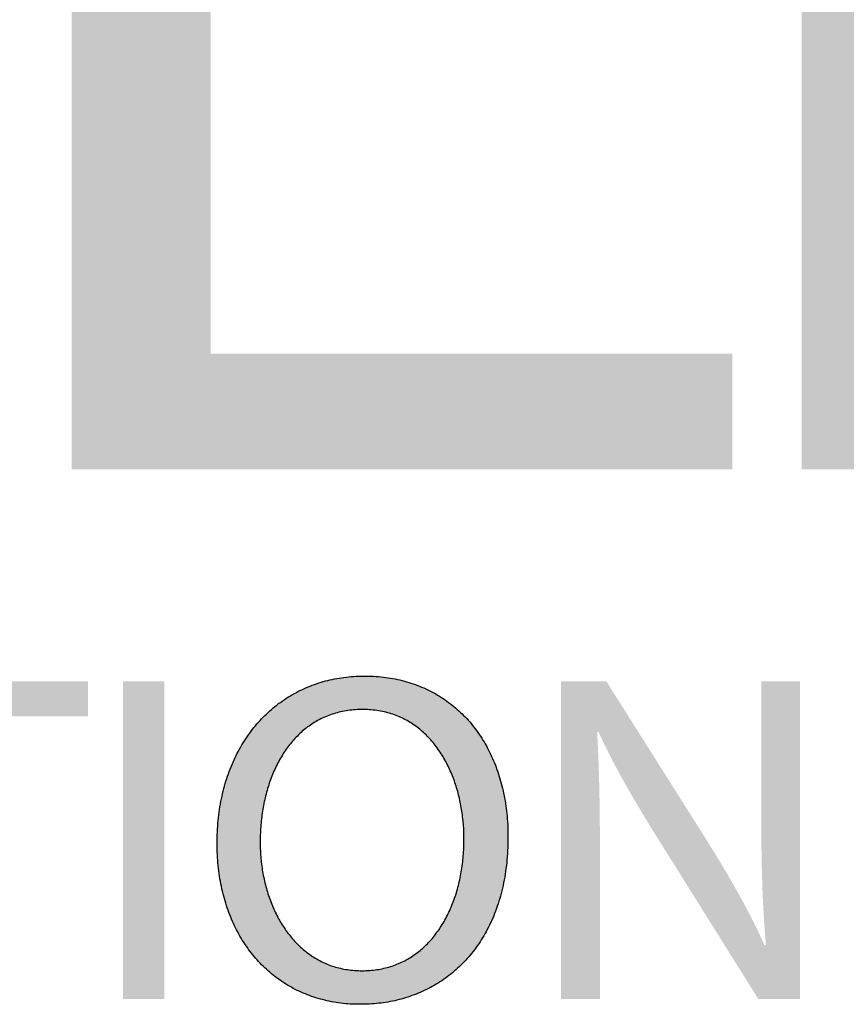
# Model space of a CAD drawing. Extents: x 104 to 429, y -181 to 40.
# Tile 6 of 16: x 302.76 to 305.76, y -128.88 to -125.31. Entities that reach past the tile are written whole.
import ezdxf

# ---------------------------------------------------------------- set-up
doc = ezdxf.new("R2010")
doc.units = 0
doc.layers.get('0').update_dxf_attribs({"linetype": 'CONTINUOUS'})
doc.layers.add('SHEET', color=5, linetype='CONTINUOUS')

# ---------------------------------------------------------------- blocks, each defined once
blk = doc.blocks.new('A$C6A2E5979')
at = {"linetype": 'Continuous'}
h = blk.add_hatch(color=256, dxfattribs=at)
edge = h.paths.add_edge_path()
edge.add_spline(control_points=[(25.403, 13.443), (25.403, 13.443), (29.484, 13.443), (29.484, 13.443), (34.076, 13.443), (35.755, 17.336), (36.09, 18.88), (36.8, 22.23), (35.254, 24.349), (31.946, 24.349), (31.946, 24.349), (24.151, 24.349), (24.151, 24.349), (24.151, 24.349), (20.53, 7.286), (20.53, 7.286), (20.53, 7.286), (24.088, 7.286), (24.088, 7.286), (24.088, 7.286), (25.403, 13.443), (25.403, 13.443)], knot_values=[0, 0, 0, 0, 1, 1, 1, 2, 2, 2, 3, 3, 3, 4, 4, 4, 5, 5, 5, 6, 6, 6, 7, 7, 7, 7], degree=3, periodic=0)
edge = h.paths.add_edge_path(flags=16)
edge.add_spline(control_points=[(26.029, 16.387), (26.029, 16.387), (27.094, 21.396), (27.094, 21.396), (27.094, 21.396), (29.921, 21.396), (29.921, 21.396), (32.124, 21.396), (32.905, 20.706), (32.552, 19.048), (32.395, 18.285), (31.988, 16.387), (29.327, 16.387), (29.327, 16.387), (26.029, 16.387), (26.029, 16.387)], knot_values=[0, 0, 0, 0, 1, 1, 1, 2, 2, 2, 3, 3, 3, 4, 4, 4, 5, 5, 5, 5], degree=3, periodic=0)
h = blk.add_hatch(color=256, dxfattribs=at)
h.dxf.hatch_style = 2
edge = h.paths.add_edge_path()
edge.add_spline(control_points=[(37.186, 18.526), (37.186, 18.526), (38.854, 18.526), (38.854, 18.526), (38.854, 18.526), (38.854, 6.794), (38.854, 6.794), (38.854, 6.794), (37.186, 6.794), (37.186, 6.794), (37.186, 6.794), (37.186, 18.526), (37.186, 18.526)], knot_values=[0, 0, 0, 0, 1, 1, 1, 2, 2, 2, 3, 3, 3, 4, 4, 4, 4], degree=3, periodic=0)
edge = h.paths.add_edge_path()
edge.add_spline(control_points=[(28.367, 18.526), (28.367, 18.526), (30.047, 18.526), (30.047, 18.526), (30.047, 18.526), (30.047, 8.193), (30.047, 8.193), (30.047, 8.193), (36.35, 8.193), (36.35, 8.193), (36.35, 8.193), (36.35, 6.794), (36.35, 6.794), (36.35, 6.794), (28.367, 6.794), (28.367, 6.794), (28.367, 6.794), (28.367, 18.526), (28.367, 18.526)], knot_values=[0, 0, 0, 0, 1, 1, 1, 2, 2, 2, 3, 3, 3, 4, 4, 4, 5, 5, 5, 6, 6, 6, 6], degree=3, periodic=0)
edge = h.paths.add_edge_path()
edge.add_spline(control_points=[(39.701, 6.794), (39.701, 6.794), (39.701, 18.494), (39.701, 18.494), (39.701, 18.494), (41.693, 18.494), (41.693, 18.494), (41.693, 18.494), (47.871, 9.196), (47.871, 9.196), (47.871, 9.196), (47.871, 18.526), (47.871, 18.526), (47.871, 18.526), (49.571, 18.526), (49.571, 18.526), (49.571, 18.526), (49.571, 12.849), (49.571, 12.849), (49.571, 12.849), (58.579, 21.061), (58.579, 21.061), (58.579, 21.061), (58.579, 19.183), (58.579, 19.183), (58.579, 19.183), (52.714, 13.798), (52.714, 13.798), (52.714, 13.798), (58.86, 5.585), (58.86, 5.585), (58.86, 5.585), (57.764, 4.792), (57.764, 4.792), (57.764, 4.792), (51.505, 12.692), (51.505, 12.692), (51.505, 12.692), (49.541, 10.928), (49.541, 10.928), (49.541, 10.928), (49.541, 6.817), (49.541, 6.817), (49.541, 6.817), (47.684, 6.794), (47.684, 6.794), (47.684, 6.794), (41.327, 16.25), (41.327, 16.25), (41.327, 16.25), (41.327, 6.794), (41.327, 6.794), (41.327, 6.794), (39.701, 6.794), (39.701, 6.794)], knot_values=[0, 0, 0, 0, 1, 1, 1, 2, 2, 2, 3, 3, 3, 4, 4, 4, 5, 5, 5, 6, 6, 6, 7, 7, 7, 8, 8, 8, 9, 9, 9, 10, 10, 10, 11, 11, 11, 12, 12, 12, 13, 13, 13, 14, 14, 14, 15, 15, 15, 16, 16, 16, 17, 17, 17, 18, 18, 18, 18], degree=3, periodic=0)
h = blk.add_hatch(color=256, dxfattribs=at)
edge = h.paths.add_edge_path()
edge.add_spline(control_points=[(31.852, 0.33), (30.832, 0.33), (30.124, 1.117), (30.124, 2.279), (30.124, 3.499), (30.878, 4.297), (31.903, 4.297), (32.957, 4.297), (33.638, 3.493), (33.638, 2.354), (33.638, 1.036), (32.833, 0.33), (31.858, 0.33), (31.858, 0.33), (31.852, 0.33), (31.852, 0.33)], knot_values=[0, 0, 0, 0, 1, 1, 1, 2, 2, 2, 3, 3, 3, 4, 4, 4, 5, 5, 5, 5], degree=3, periodic=0)
edge = h.paths.add_edge_path(flags=16)
edge.add_spline(control_points=[(31.877, 0.736), (32.661, 0.736), (33.107, 1.459), (33.107, 2.33), (33.107, 3.095), (32.708, 3.893), (31.882, 3.893), (31.054, 3.893), (30.644, 3.121), (30.644, 2.29), (30.644, 1.482), (31.089, 0.736), (31.871, 0.736), (31.871, 0.736), (31.877, 0.736), (31.877, 0.736)], knot_values=[0, 0, 0, 0, 1, 1, 1, 2, 2, 2, 3, 3, 3, 4, 4, 4, 5, 5, 5, 5], degree=3, periodic=0)
h = blk.add_hatch(color=256, dxfattribs=at)
h.dxf.hatch_style = 2
h.paths.add_polyline_path([(26.888, 3.811), (25.72, 3.811), (25.72, 4.233), (28.564, 4.233), (28.564, 3.811), (27.388, 3.811), (27.388, 0.393), (26.888, 0.393)])
h = blk.add_hatch(color=256, dxfattribs=at)
h.dxf.hatch_style = 2
h.paths.add_polyline_path([(29.487, 4.233), (29.487, 0.393), (28.985, 0.393), (28.985, 4.233)])
h = blk.add_hatch(color=256, dxfattribs=at)
h.dxf.hatch_style = 2
edge = h.paths.add_edge_path()
edge.add_spline(control_points=[(34.279, 0.393), (34.279, 0.393), (34.279, 4.233), (34.279, 4.233), (34.279, 4.233), (34.826, 4.233), (34.826, 4.233), (34.826, 4.233), (36.053, 2.29), (36.053, 2.29), (36.331, 1.842), (36.562, 1.441), (36.737, 1.042), (36.737, 1.042), (36.754, 1.049), (36.754, 1.049), (36.709, 1.561), (36.698, 2.028), (36.698, 2.62), (36.698, 2.62), (36.698, 4.233), (36.698, 4.233), (36.698, 4.233), (37.165, 4.233), (37.165, 4.233), (37.165, 4.233), (37.165, 0.393), (37.165, 0.393), (37.165, 0.393), (36.663, 0.393), (36.663, 0.393), (36.663, 0.393), (35.442, 2.343), (35.442, 2.343), (35.175, 2.772), (34.919, 3.207), (34.73, 3.624), (34.73, 3.624), (34.715, 3.62), (34.715, 3.62), (34.742, 3.132), (34.749, 2.673), (34.749, 2.035), (34.749, 2.035), (34.749, 0.393), (34.749, 0.393), (34.749, 0.393), (34.279, 0.393), (34.279, 0.393)], knot_values=[0, 0, 0, 0, 1, 1, 1, 2, 2, 2, 3, 3, 3, 4, 4, 4, 5, 5, 5, 6, 6, 6, 7, 7, 7, 8, 8, 8, 9, 9, 9, 10, 10, 10, 11, 11, 11, 12, 12, 12, 13, 13, 13, 14, 14, 14, 15, 15, 15, 16, 16, 16, 16], degree=3, periodic=0)
for points in [[(31.852, 0.33, 0), (31.822, 0.331, 0), (31.792, 0.331, 0), (31.763, 0.332, 0), (31.733, 0.334, 0), (31.704, 0.336, 0), (31.675, 0.338, 0), (31.647, 0.341, 0), (31.618, 0.345, 0), (31.59, 0.348, 0), (31.562, 0.353, 0), (31.534, 0.357, 0), (31.506, 0.362, 0), (31.479, 0.368, 0), (31.451, 0.374, 0), (31.424, 0.38, 0), (31.397, 0.387, 0), (31.371, 0.394, 0), (31.344, 0.401, 0), (31.318, 0.409, 0), (31.292, 0.418, 0), (31.266, 0.426, 0), (31.24, 0.436, 0), (31.215, 0.445, 0), (31.19, 0.455, 0), (31.165, 0.466, 0), (31.141, 0.476, 0), (31.116, 0.488, 0), (31.092, 0.499, 0), (31.068, 0.511, 0), (31.044, 0.523, 0), (31.021, 0.536, 0), (30.998, 0.549, 0), (30.975, 0.563, 0), (30.952, 0.576, 0), (30.93, 0.591, 0), (30.907, 0.605, 0), (30.886, 0.62, 0), (30.864, 0.636, 0), (30.842, 0.651, 0), (30.821, 0.667, 0), (30.8, 0.684, 0), (30.78, 0.7, 0), (30.76, 0.718, 0), (30.74, 0.735, 0), (30.72, 0.753, 0), (30.7, 0.771, 0), (30.681, 0.79, 0), (30.662, 0.808, 0), (30.644, 0.828, 0), (30.625, 0.847, 0), (30.607, 0.867, 0), (30.589, 0.887, 0), (30.572, 0.908, 0), (30.555, 0.929, 0), (30.538, 0.95, 0), (30.521, 0.971, 0), (30.505, 0.993, 0), (30.489, 1.015, 0), (30.473, 1.038, 0), (30.458, 1.061, 0), (30.443, 1.084, 0), (30.428, 1.107, 0), (30.414, 1.131, 0), (30.4, 1.155, 0), (30.386, 1.179, 0), (30.373, 1.204, 0), (30.36, 1.229, 0), (30.347, 1.254, 0), (30.334, 1.28, 0), (30.322, 1.305, 0), (30.31, 1.332, 0), (30.299, 1.358, 0), (30.288, 1.385, 0), (30.277, 1.412, 0), (30.267, 1.439, 0), (30.257, 1.466, 0), (30.247, 1.494, 0), (30.238, 1.522, 0), (30.229, 1.551, 0), (30.22, 1.579, 0), (30.212, 1.608, 0), (30.204, 1.637, 0), (30.196, 1.667, 0), (30.189, 1.696, 0), (30.182, 1.726, 0), (30.176, 1.756, 0), (30.169, 1.787, 0), (30.164, 1.818, 0), (30.158, 1.848, 0), (30.153, 1.88, 0), (30.149, 1.911, 0), (30.144, 1.943, 0), (30.141, 1.975, 0), (30.137, 2.007, 0), (30.134, 2.039, 0), (30.131, 2.072, 0), (30.129, 2.105, 0), (30.127, 2.138, 0), (30.126, 2.171, 0), (30.125, 2.204, 0), (30.124, 2.238, 0), (30.124, 2.272, 0), (30.124, 2.307, 0), (30.124, 2.343, 0), (30.125, 2.378, 0), (30.127, 2.413, 0), (30.129, 2.448, 0), (30.131, 2.482, 0), (30.134, 2.517, 0), (30.137, 2.551, 0), (30.14, 2.584, 0), (30.144, 2.618, 0), (30.148, 2.651, 0), (30.153, 2.684, 0), (30.158, 2.717, 0), (30.164, 2.749, 0), (30.17, 2.781, 0), (30.176, 2.813, 0), (30.183, 2.845, 0), (30.19, 2.876, 0), (30.197, 2.907, 0), (30.205, 2.938, 0), (30.213, 2.968, 0), (30.222, 2.998, 0), (30.231, 3.028, 0), (30.24, 3.058, 0), (30.25, 3.087, 0), (30.26, 3.116, 0), (30.271, 3.145, 0), (30.281, 3.173, 0), (30.293, 3.201, 0), (30.304, 3.229, 0), (30.316, 3.257, 0), (30.328, 3.284, 0), (30.341, 3.311, 0), (30.354, 3.337, 0), (30.367, 3.363, 0), (30.381, 3.389, 0), (30.395, 3.415, 0), (30.409, 3.44, 0), (30.423, 3.465, 0), (30.438, 3.49, 0), (30.454, 3.514, 0), (30.469, 3.538, 0), (30.485, 3.562, 0), (30.501, 3.585, 0), (30.518, 3.608, 0), (30.535, 3.631, 0), (30.552, 3.653, 0), (30.569, 3.675, 0), (30.587, 3.697, 0), (30.605, 3.718, 0), (30.623, 3.739, 0), (30.642, 3.76, 0), (30.661, 3.78, 0), (30.68, 3.8, 0), (30.7, 3.819, 0), (30.72, 3.838, 0), (30.74, 3.857, 0), (30.76, 3.876, 0), (30.781, 3.894, 0), (30.802, 3.912, 0), (30.823, 3.929, 0), (30.844, 3.946, 0), (30.866, 3.963, 0), (30.888, 3.979, 0), (30.91, 3.995, 0), (30.933, 4.01, 0), (30.955, 4.025, 0), (30.978, 4.04, 0), (31.002, 4.054, 0), (31.025, 4.068, 0), (31.049, 4.082, 0), (31.073, 4.095, 0), (31.097, 4.108, 0), (31.122, 4.12, 0), (31.146, 4.132, 0), (31.171, 4.143, 0), (31.196, 4.155, 0), (31.222, 4.165, 0), (31.247, 4.176, 0), (31.273, 4.186, 0), (31.299, 4.195, 0), (31.325, 4.204, 0), (31.352, 4.213, 0), (31.379, 4.221, 0), (31.405, 4.229, 0), (31.432, 4.237, 0), (31.46, 4.244, 0), (31.487, 4.25, 0), (31.515, 4.256, 0), (31.543, 4.262, 0), (31.571, 4.267, 0), (31.599, 4.272, 0), (31.627, 4.277, 0), (31.656, 4.281, 0), (31.685, 4.284, 0), (31.714, 4.287, 0), (31.743, 4.29, 0), (31.772, 4.292, 0), (31.802, 4.294, 0), (31.831, 4.295, 0), (31.861, 4.296, 0), (31.891, 4.297, 0), (31.922, 4.297, 0), (31.952, 4.296, 0), (31.983, 4.295, 0), (32.013, 4.294, 0), (32.043, 4.292, 0), (32.073, 4.29, 0), (32.103, 4.287, 0), (32.132, 4.284, 0), (32.161, 4.28, 0), (32.19, 4.276, 0), (32.219, 4.271, 0), (32.247, 4.266, 0), (32.275, 4.261, 0), (32.303, 4.255, 0), (32.331, 4.249, 0), (32.359, 4.242, 0), (32.386, 4.235, 0), (32.413, 4.228, 0), (32.44, 4.22, 0), (32.466, 4.211, 0), (32.493, 4.203, 0), (32.519, 4.193, 0), (32.544, 4.184, 0), (32.57, 4.174, 0), (32.595, 4.164, 0), (32.62, 4.153, 0), (32.645, 4.142, 0), (32.669, 4.13, 0), (32.694, 4.118, 0), (32.718, 4.106, 0), (32.741, 4.093, 0), (32.765, 4.08, 0), (32.788, 4.067, 0), (32.811, 4.053, 0), (32.833, 4.039, 0), (32.856, 4.024, 0), (32.878, 4.009, 0), (32.9, 3.994, 0), (32.921, 3.978, 0), (32.942, 3.962, 0), (32.963, 3.946, 0), (32.984, 3.929, 0), (33.004, 3.912, 0), (33.024, 3.894, 0), (33.044, 3.877, 0), (33.064, 3.858, 0), (33.083, 3.84, 0), (33.102, 3.821, 0), (33.12, 3.802, 0), (33.139, 3.782, 0), (33.157, 3.763, 0), (33.175, 3.742, 0), (33.192, 3.722, 0), (33.209, 3.701, 0), (33.226, 3.68, 0), (33.242, 3.659, 0), (33.259, 3.637, 0), (33.274, 3.615, 0), (33.29, 3.592, 0), (33.305, 3.57, 0), (33.32, 3.547, 0), (33.335, 3.523, 0), (33.349, 3.5, 0), (33.363, 3.476, 0), (33.377, 3.452, 0), (33.39, 3.427, 0), (33.403, 3.402, 0), (33.416, 3.377, 0), (33.428, 3.352, 0), (33.44, 3.326, 0), (33.452, 3.301, 0), (33.463, 3.274, 0), (33.474, 3.248, 0), (33.485, 3.221, 0), (33.495, 3.194, 0), (33.505, 3.167, 0), (33.514, 3.139, 0), (33.524, 3.112, 0), (33.533, 3.084, 0), (33.541, 3.055, 0), (33.549, 3.027, 0), (33.557, 2.998, 0), (33.565, 2.969, 0), (33.572, 2.94, 0), (33.579, 2.91, 0), (33.585, 2.88, 0), (33.591, 2.85, 0), (33.597, 2.82, 0), (33.602, 2.79, 0), (33.607, 2.759, 0), (33.612, 2.728, 0), (33.616, 2.697, 0), (33.62, 2.666, 0), (33.623, 2.634, 0), (33.627, 2.602, 0), (33.629, 2.57, 0), (33.632, 2.538, 0), (33.634, 2.505, 0), (33.635, 2.473, 0), (33.636, 2.44, 0), (33.637, 2.407, 0), (33.638, 2.374, 0), (33.638, 2.338, 0), (33.637, 2.3, 0), (33.636, 2.262, 0), (33.635, 2.224, 0), (33.633, 2.187, 0), (33.631, 2.15, 0), (33.628, 2.113, 0), (33.625, 2.077, 0), (33.622, 2.041, 0), (33.618, 2.006, 0), (33.613, 1.97, 0), (33.609, 1.936, 0), (33.603, 1.901, 0), (33.598, 1.867, 0), (33.592, 1.833, 0), (33.585, 1.8, 0), (33.578, 1.767, 0), (33.571, 1.734, 0), (33.563, 1.702, 0), (33.555, 1.67, 0), (33.547, 1.638, 0), (33.538, 1.607, 0), (33.528, 1.576, 0), (33.519, 1.546, 0), (33.509, 1.516, 0), (33.498, 1.486, 0), (33.488, 1.457, 0), (33.476, 1.427, 0), (33.465, 1.399, 0), (33.453, 1.371, 0), (33.441, 1.343, 0), (33.428, 1.315, 0), (33.415, 1.288, 0), (33.402, 1.261, 0), (33.388, 1.235, 0), (33.374, 1.208, 0), (33.36, 1.183, 0), (33.345, 1.157, 0), (33.331, 1.132, 0), (33.315, 1.108, 0), (33.3, 1.084, 0), (33.284, 1.06, 0), (33.267, 1.036, 0), (33.251, 1.013, 0), (33.234, 0.99, 0), (33.217, 0.968, 0), (33.199, 0.946, 0), (33.182, 0.924, 0), (33.164, 0.903, 0), (33.145, 0.882, 0), (33.127, 0.862, 0), (33.108, 0.842, 0), (33.089, 0.822, 0), (33.069, 0.803, 0), (33.049, 0.784, 0), (33.029, 0.765, 0), (33.009, 0.747, 0), (32.989, 0.729, 0), (32.968, 0.712, 0), (32.947, 0.695, 0), (32.925, 0.678, 0), (32.904, 0.662, 0), (32.882, 0.646, 0), (32.86, 0.63, 0), (32.838, 0.615, 0), (32.815, 0.6, 0), (32.793, 0.586, 0), (32.77, 0.572, 0), (32.747, 0.558, 0), (32.723, 0.545, 0), (32.7, 0.532, 0), (32.676, 0.52, 0), (32.652, 0.508, 0), (32.627, 0.496, 0), (32.603, 0.485, 0), (32.578, 0.474, 0), (32.554, 0.464, 0), (32.529, 0.454, 0), (32.503, 0.444, 0), (32.478, 0.435, 0), (32.452, 0.426, 0), (32.427, 0.417, 0), (32.401, 0.409, 0), (32.375, 0.401, 0), (32.349, 0.394, 0), (32.322, 0.387, 0), (32.296, 0.381, 0), (32.269, 0.374, 0), (32.242, 0.369, 0), (32.215, 0.363, 0), (32.188, 0.358, 0), (32.161, 0.354, 0), (32.133, 0.35, 0), (32.106, 0.346, 0), (32.078, 0.343, 0), (32.05, 0.34, 0), (32.022, 0.337, 0), (31.994, 0.335, 0), (31.966, 0.333, 0), (31.938, 0.332, 0), (31.909, 0.331, 0), (31.881, 0.331, 0), (31.858, 0.33, 0), (31.858, 0.33, 0), (31.858, 0.33, 0), (31.858, 0.33, 0), (31.858, 0.33, 0), (31.858, 0.33, 0), (31.858, 0.33, 0), (31.858, 0.33, 0), (31.858, 0.33, 0), (31.858, 0.33, 0), (31.858, 0.33, 0), (31.858, 0.33, 0), (31.858, 0.33, 0), (31.858, 0.33, 0), (31.858, 0.33, 0), (31.858, 0.33, 0), (31.858, 0.33, 0), (31.858, 0.33, 0), (31.857, 0.33, 0), (31.857, 0.33, 0), (31.857, 0.33, 0), (31.857, 0.33, 0), (31.857, 0.33, 0), (31.857, 0.33, 0), (31.857, 0.33, 0), (31.857, 0.33, 0), (31.857, 0.33, 0), (31.857, 0.33, 0), (31.857, 0.33, 0), (31.857, 0.33, 0), (31.857, 0.33, 0), (31.857, 0.33, 0), (31.857, 0.33, 0), (31.856, 0.33, 0), (31.856, 0.33, 0), (31.856, 0.33, 0), (31.856, 0.33, 0), (31.856, 0.33, 0), (31.856, 0.33, 0), (31.856, 0.33, 0), (31.856, 0.33, 0), (31.856, 0.33, 0), (31.856, 0.33, 0), (31.856, 0.33, 0), (31.856, 0.33, 0), (31.855, 0.33, 0), (31.855, 0.33, 0), (31.855, 0.33, 0), (31.855, 0.33, 0), (31.855, 0.33, 0), (31.855, 0.33, 0), (31.855, 0.33, 0), (31.855, 0.33, 0), (31.855, 0.33, 0), (31.855, 0.33, 0), (31.855, 0.33, 0), (31.854, 0.33, 0), (31.854, 0.33, 0), (31.854, 0.33, 0), (31.854, 0.33, 0), (31.854, 0.33, 0), (31.854, 0.33, 0), (31.854, 0.33, 0), (31.854, 0.33, 0), (31.854, 0.33, 0), (31.854, 0.33, 0), (31.854, 0.33, 0), (31.853, 0.33, 0), (31.853, 0.33, 0), (31.853, 0.33, 0), (31.853, 0.33, 0), (31.853, 0.33, 0), (31.853, 0.33, 0), (31.853, 0.33, 0), (31.853, 0.33, 0), (31.853, 0.33, 0), (31.853, 0.33, 0), (31.853, 0.33, 0), (31.853, 0.33, 0), (31.853, 0.33, 0), (31.853, 0.33, 0), (31.852, 0.33, 0), (31.852, 0.33, 0), (31.852, 0.33, 0), (31.852, 0.33, 0), (31.852, 0.33, 0), (31.852, 0.33, 0), (31.852, 0.33, 0), (31.852, 0.33, 0), (31.852, 0.33, 0), (31.852, 0.33, 0), (31.852, 0.33, 0), (31.852, 0.33, 0), (31.852, 0.33, 0), (31.852, 0.33, 0), (31.852, 0.33, 0), (31.852, 0.33, 0), (31.852, 0.33, 0), (31.852, 0.33, 0), (31.852, 0.33, 0), (31.852, 0.33, 0), (31.852, 0.33, 0), (31.852, 0.33, 0)], [(31.877, 0.736, 0), (31.9, 0.736, 0), (31.922, 0.737, 0), (31.945, 0.738, 0), (31.967, 0.739, 0), (31.989, 0.741, 0), (32.011, 0.743, 0), (32.033, 0.746, 0), (32.055, 0.749, 0), (32.076, 0.752, 0), (32.097, 0.756, 0), (32.118, 0.76, 0), (32.139, 0.765, 0), (32.159, 0.77, 0), (32.18, 0.775, 0), (32.2, 0.781, 0), (32.22, 0.787, 0), (32.239, 0.793, 0), (32.259, 0.8, 0), (32.278, 0.807, 0), (32.297, 0.815, 0), (32.316, 0.822, 0), (32.335, 0.831, 0), (32.353, 0.839, 0), (32.372, 0.848, 0), (32.39, 0.857, 0), (32.408, 0.867, 0), (32.425, 0.877, 0), (32.443, 0.887, 0), (32.46, 0.897, 0), (32.477, 0.908, 0), (32.494, 0.919, 0), (32.51, 0.931, 0), (32.527, 0.943, 0), (32.543, 0.955, 0), (32.559, 0.967, 0), (32.575, 0.98, 0), (32.59, 0.993, 0), (32.606, 1.006, 0), (32.621, 1.02, 0), (32.635, 1.034, 0), (32.65, 1.048, 0), (32.665, 1.062, 0), (32.679, 1.077, 0), (32.693, 1.092, 0), (32.707, 1.107, 0), (32.72, 1.123, 0), (32.733, 1.139, 0), (32.747, 1.155, 0), (32.759, 1.171, 0), (32.772, 1.188, 0), (32.784, 1.205, 0), (32.797, 1.222, 0), (32.809, 1.239, 0), (32.82, 1.257, 0), (32.832, 1.275, 0), (32.843, 1.293, 0), (32.854, 1.311, 0), (32.865, 1.329, 0), (32.876, 1.348, 0), (32.886, 1.367, 0), (32.896, 1.386, 0), (32.906, 1.406, 0), (32.916, 1.426, 0), (32.925, 1.445, 0), (32.935, 1.465, 0), (32.944, 1.486, 0), (32.952, 1.506, 0), (32.961, 1.527, 0), (32.969, 1.548, 0), (32.977, 1.569, 0), (32.985, 1.59, 0), (32.993, 1.612, 0), (33, 1.633, 0), (33.007, 1.655, 0), (33.014, 1.677, 0), (33.02, 1.699, 0), (33.027, 1.721, 0), (33.033, 1.744, 0), (33.039, 1.767, 0), (33.045, 1.789, 0), (33.05, 1.812, 0), (33.055, 1.835, 0), (33.06, 1.859, 0), (33.065, 1.882, 0), (33.069, 1.906, 0), (33.073, 1.929, 0), (33.077, 1.953, 0), (33.081, 1.977, 0), (33.084, 2.001, 0), (33.088, 2.026, 0), (33.091, 2.05, 0), (33.093, 2.074, 0), (33.096, 2.099, 0), (33.098, 2.124, 0), (33.1, 2.149, 0), (33.102, 2.173, 0), (33.103, 2.198, 0), (33.104, 2.224, 0), (33.105, 2.249, 0), (33.106, 2.274, 0), (33.106, 2.3, 0), (33.106, 2.325, 0), (33.106, 2.348, 0), (33.106, 2.371, 0), (33.106, 2.393, 0), (33.105, 2.416, 0), (33.104, 2.438, 0), (33.103, 2.461, 0), (33.101, 2.483, 0), (33.1, 2.506, 0), (33.098, 2.528, 0), (33.095, 2.55, 0), (33.093, 2.573, 0), (33.09, 2.595, 0), (33.088, 2.618, 0), (33.085, 2.64, 0), (33.081, 2.662, 0), (33.078, 2.684, 0), (33.074, 2.706, 0), (33.07, 2.728, 0), (33.066, 2.751, 0), (33.061, 2.772, 0), (33.057, 2.794, 0), (33.052, 2.816, 0), (33.047, 2.838, 0), (33.041, 2.859, 0), (33.036, 2.881, 0), (33.03, 2.902, 0), (33.024, 2.924, 0), (33.017, 2.945, 0), (33.011, 2.966, 0), (33.004, 2.987, 0), (32.997, 3.008, 0), (32.99, 3.029, 0), (32.982, 3.049, 0), (32.975, 3.07, 0), (32.967, 3.09, 0), (32.959, 3.11, 0), (32.95, 3.131, 0), (32.941, 3.15, 0), (32.933, 3.17, 0), (32.923, 3.19, 0), (32.914, 3.209, 0), (32.904, 3.228, 0), (32.895, 3.248, 0), (32.885, 3.266, 0), (32.874, 3.285, 0), (32.864, 3.304, 0), (32.853, 3.322, 0), (32.842, 3.34, 0), (32.831, 3.358, 0), (32.819, 3.376, 0), (32.808, 3.393, 0), (32.796, 3.41, 0), (32.783, 3.428, 0), (32.771, 3.444, 0), (32.758, 3.461, 0), (32.745, 3.477, 0), (32.732, 3.493, 0), (32.719, 3.509, 0), (32.705, 3.525, 0), (32.691, 3.54, 0), (32.677, 3.555, 0), (32.663, 3.57, 0), (32.648, 3.585, 0), (32.634, 3.599, 0), (32.618, 3.613, 0), (32.603, 3.627, 0), (32.588, 3.64, 0), (32.572, 3.653, 0), (32.556, 3.666, 0), (32.54, 3.679, 0), (32.523, 3.691, 0), (32.506, 3.703, 0), (32.489, 3.715, 0), (32.472, 3.726, 0), (32.455, 3.737, 0), (32.437, 3.748, 0), (32.419, 3.758, 0), (32.401, 3.768, 0), (32.382, 3.777, 0), (32.364, 3.787, 0), (32.345, 3.796, 0), (32.326, 3.804, 0), (32.306, 3.812, 0), (32.287, 3.82, 0), (32.267, 3.828, 0), (32.247, 3.835, 0), (32.226, 3.841, 0), (32.206, 3.848, 0), (32.185, 3.854, 0), (32.164, 3.859, 0), (32.143, 3.864, 0), (32.121, 3.869, 0), (32.099, 3.873, 0), (32.077, 3.877, 0), (32.055, 3.881, 0), (32.032, 3.884, 0), (32.009, 3.886, 0), (31.986, 3.889, 0), (31.963, 3.89, 0), (31.94, 3.892, 0), (31.916, 3.893, 0), (31.892, 3.893, 0), (31.868, 3.893, 0), (31.844, 3.892, 0), (31.82, 3.891, 0), (31.796, 3.89, 0), (31.773, 3.888, 0), (31.75, 3.886, 0), (31.727, 3.883, 0), (31.704, 3.88, 0), (31.682, 3.877, 0), (31.66, 3.873, 0), (31.638, 3.869, 0), (31.616, 3.864, 0), (31.595, 3.859, 0), (31.574, 3.854, 0), (31.553, 3.848, 0), (31.532, 3.842, 0), (31.512, 3.835, 0), (31.492, 3.828, 0), (31.472, 3.821, 0), (31.452, 3.813, 0), (31.432, 3.805, 0), (31.413, 3.796, 0), (31.394, 3.787, 0), (31.375, 3.778, 0), (31.357, 3.769, 0), (31.338, 3.759, 0), (31.32, 3.749, 0), (31.303, 3.738, 0), (31.285, 3.727, 0), (31.268, 3.716, 0), (31.251, 3.705, 0), (31.234, 3.693, 0), (31.217, 3.681, 0), (31.201, 3.668, 0), (31.185, 3.655, 0), (31.169, 3.642, 0), (31.153, 3.629, 0), (31.138, 3.615, 0), (31.122, 3.601, 0), (31.107, 3.587, 0), (31.093, 3.572, 0), (31.078, 3.557, 0), (31.064, 3.542, 0), (31.05, 3.527, 0), (31.036, 3.511, 0), (31.023, 3.495, 0), (31.009, 3.479, 0), (30.996, 3.463, 0), (30.984, 3.446, 0), (30.971, 3.429, 0), (30.959, 3.412, 0), (30.947, 3.394, 0), (30.935, 3.377, 0), (30.923, 3.359, 0), (30.912, 3.341, 0), (30.901, 3.322, 0), (30.89, 3.304, 0), (30.879, 3.285, 0), (30.869, 3.266, 0), (30.858, 3.247, 0), (30.848, 3.227, 0), (30.839, 3.208, 0), (30.829, 3.188, 0), (30.82, 3.168, 0), (30.811, 3.148, 0), (30.802, 3.127, 0), (30.794, 3.107, 0), (30.785, 3.086, 0), (30.777, 3.065, 0), (30.769, 3.044, 0), (30.762, 3.023, 0), (30.754, 3.002, 0), (30.747, 2.98, 0), (30.74, 2.958, 0), (30.734, 2.936, 0), (30.727, 2.914, 0), (30.721, 2.892, 0), (30.715, 2.87, 0), (30.71, 2.848, 0), (30.704, 2.825, 0), (30.699, 2.802, 0), (30.694, 2.78, 0), (30.689, 2.757, 0), (30.685, 2.734, 0), (30.68, 2.71, 0), (30.676, 2.687, 0), (30.673, 2.664, 0), (30.669, 2.64, 0), (30.666, 2.617, 0), (30.663, 2.593, 0), (30.66, 2.57, 0), (30.657, 2.546, 0), (30.655, 2.522, 0), (30.653, 2.498, 0), (30.651, 2.474, 0), (30.649, 2.45, 0), (30.648, 2.426, 0), (30.646, 2.402, 0), (30.645, 2.378, 0), (30.645, 2.353, 0), (30.644, 2.329, 0), (30.644, 2.305, 0), (30.644, 2.28, 0), (30.644, 2.257, 0), (30.645, 2.233, 0), (30.645, 2.21, 0), (30.646, 2.186, 0), (30.648, 2.163, 0), (30.649, 2.139, 0), (30.651, 2.116, 0), (30.653, 2.092, 0), (30.655, 2.069, 0), (30.658, 2.046, 0), (30.66, 2.023, 0), (30.663, 2, 0), (30.667, 1.977, 0), (30.67, 1.954, 0), (30.674, 1.931, 0), (30.678, 1.909, 0), (30.682, 1.886, 0), (30.687, 1.864, 0), (30.691, 1.841, 0), (30.696, 1.819, 0), (30.701, 1.797, 0), (30.707, 1.775, 0), (30.713, 1.753, 0), (30.719, 1.731, 0), (30.725, 1.71, 0), (30.731, 1.688, 0), (30.738, 1.667, 0), (30.745, 1.646, 0), (30.752, 1.625, 0), (30.759, 1.604, 0), (30.767, 1.583, 0), (30.775, 1.562, 0), (30.783, 1.542, 0), (30.791, 1.521, 0), (30.8, 1.501, 0), (30.808, 1.481, 0), (30.817, 1.462, 0), (30.827, 1.442, 0), (30.836, 1.422, 0), (30.846, 1.403, 0), (30.856, 1.384, 0), (30.866, 1.365, 0), (30.876, 1.347, 0), (30.887, 1.328, 0), (30.898, 1.31, 0), (30.909, 1.292, 0), (30.92, 1.274, 0), (30.932, 1.257, 0), (30.944, 1.239, 0), (30.956, 1.222, 0), (30.968, 1.205, 0), (30.98, 1.188, 0), (30.993, 1.172, 0), (31.006, 1.156, 0), (31.019, 1.14, 0), (31.032, 1.124, 0), (31.046, 1.108, 0), (31.06, 1.093, 0), (31.074, 1.078, 0), (31.088, 1.064, 0), (31.102, 1.049, 0), (31.117, 1.035, 0), (31.132, 1.021, 0), (31.147, 1.008, 0), (31.162, 0.994, 0), (31.178, 0.981, 0), (31.194, 0.968, 0), (31.209, 0.956, 0), (31.226, 0.944, 0), (31.242, 0.932, 0), (31.259, 0.921, 0), (31.275, 0.909, 0), (31.292, 0.898, 0), (31.31, 0.888, 0), (31.327, 0.878, 0), (31.345, 0.868, 0), (31.363, 0.858, 0), (31.381, 0.849, 0), (31.399, 0.84, 0), (31.418, 0.831, 0), (31.436, 0.823, 0), (31.455, 0.815, 0), (31.474, 0.807, 0), (31.494, 0.8, 0), (31.513, 0.793, 0), (31.533, 0.787, 0), (31.553, 0.781, 0), (31.573, 0.775, 0), (31.593, 0.77, 0), (31.614, 0.765, 0), (31.634, 0.76, 0), (31.655, 0.756, 0), (31.677, 0.752, 0), (31.698, 0.749, 0), (31.719, 0.746, 0), (31.741, 0.743, 0), (31.763, 0.741, 0), (31.785, 0.739, 0), (31.808, 0.738, 0), (31.83, 0.737, 0), (31.853, 0.736, 0), (31.871, 0.736, 0), (31.871, 0.736, 0), (31.871, 0.736, 0), (31.871, 0.736, 0), (31.871, 0.736, 0), (31.871, 0.736, 0), (31.871, 0.736, 0), (31.871, 0.736, 0), (31.871, 0.736, 0), (31.871, 0.736, 0), (31.871, 0.736, 0), (31.871, 0.736, 0), (31.871, 0.736, 0), (31.871, 0.736, 0), (31.871, 0.736, 0), (31.871, 0.736, 0), (31.871, 0.736, 0), (31.871, 0.736, 0), (31.872, 0.736, 0), (31.872, 0.736, 0), (31.872, 0.736, 0), (31.872, 0.736, 0), (31.872, 0.736, 0), (31.872, 0.736, 0), (31.872, 0.736, 0), (31.872, 0.736, 0), (31.872, 0.736, 0), (31.872, 0.736, 0), (31.872, 0.736, 0), (31.872, 0.736, 0), (31.872, 0.736, 0), (31.872, 0.736, 0), (31.872, 0.736, 0), (31.872, 0.736, 0), (31.873, 0.736, 0), (31.873, 0.736, 0), (31.873, 0.736, 0), (31.873, 0.736, 0), (31.873, 0.736, 0), (31.873, 0.736, 0), (31.873, 0.736, 0), (31.873, 0.736, 0), (31.873, 0.736, 0), (31.873, 0.736, 0), (31.873, 0.736, 0), (31.873, 0.736, 0), (31.873, 0.736, 0), (31.874, 0.736, 0), (31.874, 0.736, 0), (31.874, 0.736, 0), (31.874, 0.736, 0), (31.874, 0.736, 0), (31.874, 0.736, 0), (31.874, 0.736, 0), (31.874, 0.736, 0), (31.874, 0.736, 0), (31.874, 0.736, 0), (31.874, 0.736, 0), (31.874, 0.736, 0), (31.874, 0.736, 0), (31.875, 0.736, 0), (31.875, 0.736, 0), (31.875, 0.736, 0), (31.875, 0.736, 0), (31.875, 0.736, 0), (31.875, 0.736, 0), (31.875, 0.736, 0), (31.875, 0.736, 0), (31.875, 0.736, 0), (31.875, 0.736, 0), (31.875, 0.736, 0), (31.875, 0.736, 0), (31.875, 0.736, 0), (31.876, 0.736, 0), (31.876, 0.736, 0), (31.876, 0.736, 0), (31.876, 0.736, 0), (31.876, 0.736, 0), (31.876, 0.736, 0), (31.876, 0.736, 0), (31.876, 0.736, 0), (31.876, 0.736, 0), (31.876, 0.736, 0), (31.876, 0.736, 0), (31.876, 0.736, 0), (31.876, 0.736, 0), (31.876, 0.736, 0), (31.876, 0.736, 0), (31.876, 0.736, 0), (31.876, 0.736, 0), (31.876, 0.736, 0), (31.876, 0.736, 0), (31.876, 0.736, 0), (31.876, 0.736, 0), (31.876, 0.736, 0), (31.877, 0.736, 0), (31.877, 0.736, 0), (31.877, 0.736, 0), (31.877, 0.736, 0), (31.877, 0.736, 0), (31.877, 0.736, 0), (31.877, 0.736, 0), (31.877, 0.736, 0)]]:
    blk.add_polyline3d(points)
blk = doc.blocks.new('A$C5C396CD4')
at = {"linetype": 'Continuous', "xscale": 0.3, "yscale": 0.3, "zscale": 0.3}
blk.add_blockref('A$C6A2E5979', (0, 0), dxfattribs=at)

msp = doc.modelspace()

# ---------------------------------------------------------------- block references
at = {"layer": 'SHEET', "linetype": 'Continuous'}
msp.add_blockref('A$C5C396CD4', (294.4396, -128.9796), dxfattribs=at)

doc.saveas('drawing.dxf')
